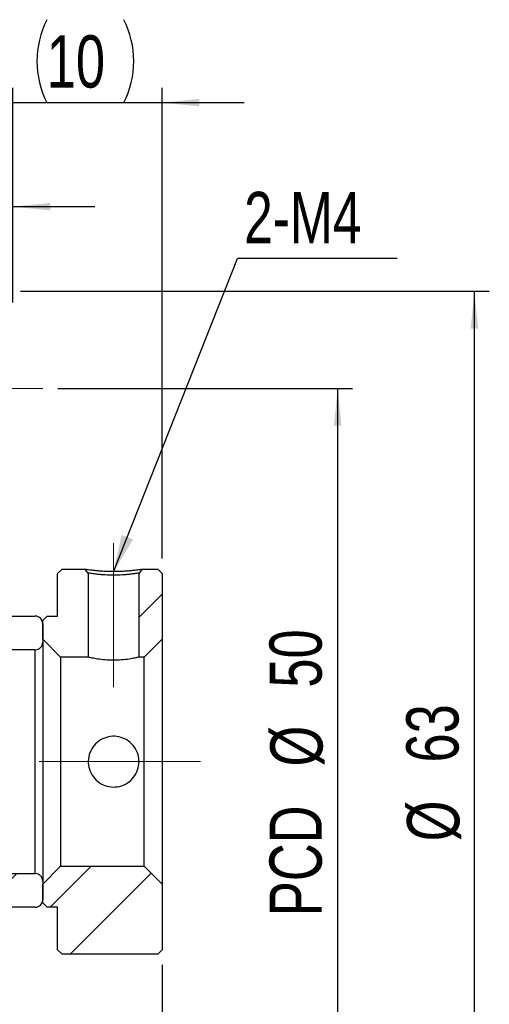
# Model space of a CAD drawing. Header units: millimetres. Extents: x 16 to 364, y 35 to 197.
# Tile 4 of 9: x 77 to 109, y 73 to 139. Entities that reach past the tile are written whole.
import ezdxf

# ---------------------------------------------------------------- set-up
doc = ezdxf.new("R2010")
doc.units = ezdxf.units.MM
doc.linetypes.add('CENTERX2', pattern=[20.32, 12.7, -2.54, 2.54, -2.54])
doc.layers.add('FORMAT', color=7, linetype='Continuous')
doc.styles.add('SLDTEXTSTYLE0', font='TXT', dxfattribs={"width": 0.75})
doc.dimstyles.new('SLDDIMSTYLE1', dxfattribs={"dimtxt": 3.5, "dimasz": 2.5, "dimexe": 0, "dimexo": 0.0625, "dimgap": 0.875, "dimtad": 1, "dimrnd": 1e-09, "dimzin": 12, "dimdsep": 46, "dimtxsty": 'SLDTEXTSTYLE0', "dimsah": 1, "dimcen": 0.09, "dimadec": 0, "dimazin": 3, "dimtfac": 1, "dimtmove": 0, "dimatfit": 0, "dimfxl": 1, "dimfrac": 2, "dimtolj": 1, "dimtzin": 12, "dimarcsym": 0})
doc.dimstyles.new('SLDDIMSTYLE2', dxfattribs={"dimtxt": 3.5, "dimasz": 2.5, "dimexe": 0, "dimexo": 0.0625, "dimgap": 0.875, "dimtad": 1, "dimrnd": 1e-09, "dimzin": 12, "dimdsep": 46, "dimtxsty": 'SLDTEXTSTYLE0', "dimsah": 1, "dimcen": 0.09, "dimadec": 0, "dimazin": 3, "dimtfac": 1, "dimtofl": 0, "dimtmove": 0, "dimatfit": 3, "dimfxl": 1, "dimfrac": 2, "dimtolj": 1, "dimtzin": 12, "dimarcsym": 0})
doc.dimstyles.new('SLDDIMSTYLE3', dxfattribs={"dimtxt": 0.18, "dimasz": 2.5, "dimexe": 0, "dimexo": 0.0625, "dimgap": 0, "dimtad": 0, "dimtih": 1, "dimtoh": 1, "dimdec": 0, "dimrnd": 1e-09, "dimzin": 0, "dimdsep": 46, "dimtxsty": 'Standard', "dimsah": 1, "dimcen": 0.09, "dimadec": 0, "dimazin": 0, "dimtfac": 2.5, "dimtdec": 0, "dimtofl": 0, "dimtmove": 0, "dimatfit": 3, "dimfxl": 1, "dimfrac": 2, "dimtolj": 1, "dimtzin": 0, "dimarcsym": 0})

# ---------------------------------------------------------------- blocks, each defined once
blk = doc.blocks.new('_D_13')
at = {"layer": 'FORMAT', "color": 7}
for p, q in [((61.962, 121.207), (61.962, 127.378)), ((76.962, 119.957), (76.962, 127.378)), ((61.962, 126.378), (56.462, 126.378)), ((61.962, 126.378), (76.962, 126.378)), ((76.962, 126.378), (82.462, 126.378))]:
    blk.add_line(p, q, dxfattribs=at)
for points in [[(61.962, 126.378), (59.462, 126.628), (59.462, 126.128)], [(76.962, 126.378), (79.462, 126.128), (79.462, 126.628)]]:
    blk.add_solid(points, dxfattribs=at)
at = {"layer": 'FORMAT', "color": 7, "insert": (67.58, 130.89), "char_height": 3.5, "attachment_point": 1, "style": 'SLDTEXTSTYLE0'}
blk.add_mtext('15', dxfattribs=at)
blk = doc.blocks.new('_D_15')
at = {"layer": 'FORMAT', "color": 7}
for p, q in [((76.962, 119.957), (76.962, 134.342)), ((86.962, 102.807), (86.962, 134.342)), ((76.962, 133.342), (71.462, 133.342)), ((76.962, 133.342), (86.962, 133.342)), ((86.962, 133.342), (92.462, 133.342))]:
    blk.add_line(p, q, dxfattribs=at)
for centre, start, end in [((84.788, 136.12), 153.43495, 206.56505), ((78.848, 136.12), 333.43495, 26.56505)]:
    blk.add_arc(centre, 6.212, start, end, dxfattribs=at)
for points in [[(76.962, 133.342), (74.462, 133.592), (74.462, 133.092)], [(86.962, 133.342), (89.462, 133.092), (89.462, 133.592)]]:
    blk.add_solid(points, dxfattribs=at)
at = {"layer": 'FORMAT', "color": 7, "insert": (79.232, 137.854), "char_height": 3.5, "attachment_point": 1, "style": 'SLDTEXTSTYLE0'}
blk.add_mtext('10', dxfattribs=at)
blk = doc.blocks.new('_D_17')
at = {"layer": 'FORMAT', "color": 7}
for p, q in [((86.962, 75.607), (86.962, 48.516)), ((50.962, 72.207), (50.962, 48.516)), ((86.962, 49.516), (50.962, 49.516))]:
    blk.add_line(p, q, dxfattribs=at)
for points in [[(50.962, 49.516), (53.462, 49.266), (53.462, 49.766)], [(86.962, 49.516), (84.462, 49.766), (84.462, 49.266)]]:
    blk.add_solid(points, dxfattribs=at)
at = {"layer": 'FORMAT', "color": 7, "insert": (66.554, 54.028), "char_height": 3.5, "attachment_point": 1, "style": 'SLDTEXTSTYLE0'}
blk.add_mtext('36', dxfattribs=at)
blk = doc.blocks.new('_D_18')
at = {"layer": 'FORMAT', "color": 7}
for p, q in [((79.962, 114.207), (99.719, 114.207)), ((98.719, 114.207), (98.719, 64.207)), ((79.962, 64.207), (99.719, 64.207))]:
    blk.add_line(p, q, dxfattribs=at)
for points in [[(98.719, 114.207), (98.469, 111.707), (98.969, 111.707)], [(98.719, 64.207), (98.969, 66.707), (98.469, 66.707)]]:
    blk.add_solid(points, dxfattribs=at)
at = {"layer": 'FORMAT', "color": 7, "char_height": 3.5, "attachment_point": 1, "rotation": 90, "style": 'SLDTEXTSTYLE0'}
for s, insert in [('50', (94.153, 94.163)), ('%%c', (94.207, 88.884)), ('PCD', (94.153, 78.861))]:
    blk.add_mtext(s, dxfattribs=dict(at, insert=insert))
blk = doc.blocks.new('_D_19')
at = {"layer": 'FORMAT', "color": 7}
for p, q in [((77.462, 120.707), (108.879, 120.707)), ((107.879, 57.707), (107.879, 120.707)), ((77.462, 57.707), (108.879, 57.707))]:
    blk.add_line(p, q, dxfattribs=at)
for points in [[(107.879, 120.707), (107.629, 118.207), (108.129, 118.207)], [(107.879, 57.707), (108.129, 60.207), (107.629, 60.207)]]:
    blk.add_solid(points, dxfattribs=at)
at = {"layer": 'FORMAT', "color": 7, "char_height": 3.5, "attachment_point": 1, "rotation": 90, "style": 'SLDTEXTSTYLE0'}
for s, insert in [('63', (103.314, 89.151)), ('%%c', (103.367, 83.873))]:
    blk.add_mtext(s, dxfattribs=dict(at, insert=insert))
blk = doc.blocks.new('SW_NOTE_2')
at = {"layer": 'FORMAT', "color": 0}
blk.add_line((10.703, 0), (0, 0), dxfattribs=at)
at = {"layer": 'FORMAT', "color": 0, "insert": (0.453, 4.455), "char_height": 3.4396, "attachment_point": 1, "style": 'SLDTEXTSTYLE0'}
blk.add_mtext('2-M4', dxfattribs=at)

msp = doc.modelspace()

# ---------------------------------------------------------------- hatches: boundary and pattern name
at = {"linetype": 'Continuous', "lineweight": 18}
h = msp.add_hatch(dxfattribs=at)
h.set_pattern_fill('ANSI32', style=0)
h.paths.add_polyline_path([(81.78963, 102.10737), (80.26162, 102.10737), (79.96162, 101.80737), (79.96162, 98.95737), (79.26162, 98.95737), (78.96162, 98.65737), (78.96162, 97.40737), (80.16162, 96.20737), (82.01162, 96.20737), (82.01162, 101.84191)], flags=0)
h = msp.add_hatch(dxfattribs=at)
h.set_pattern_fill('ANSI32', style=0)
edge = h.paths.add_edge_path(flags=0)
edge.add_line((86.66162, 102.10737), (85.63361, 102.10737))
edge.add_line((85.63361, 102.10737), (85.41162, 101.84191))
edge.add_line((85.41162, 101.84191), (85.41162, 96.20737))
edge.add_line((85.41162, 96.20737), (85.76162, 96.20737))
edge.add_line((85.76162, 96.20737), (86.96162, 97.40737))
edge.add_line((86.96162, 97.40737), (86.96162, 101.80737))
edge.add_line((86.96162, 101.80737), (86.66162, 102.10737))
h = msp.add_hatch(dxfattribs=at)
h.set_pattern_fill('ANSI31', style=0)
edge = h.paths.add_edge_path(flags=0)
edge.add_line((68.96162, 98.45737), (68.96162, 97.20737))
edge.add_line((68.96162, 97.20737), (69.46162, 96.70737))
edge.add_line((69.46162, 96.70737), (78.46162, 96.70737))
edge.add_arc((78.46162, 97.20737), 0.5, 270, 360)
edge.add_line((78.96162, 97.20737), (78.96162, 98.45737))
edge.add_arc((78.46162, 98.45737), 0.5, 0, 90)
edge.add_line((78.46162, 98.95737), (69.46162, 98.95737))
edge.add_line((69.46162, 98.95737), (68.96162, 98.45737))
h = msp.add_hatch(dxfattribs=at)
h.set_pattern_fill('ANSI32', style=0)
h.paths.add_polyline_path([(80.26162, 76.30737), (86.66162, 76.30737), (86.96162, 76.60737), (86.96162, 81.00737), (85.76162, 82.20737), (80.16162, 82.20737), (78.96162, 81.00737), (78.96162, 79.75737), (79.26162, 79.45737), (79.96162, 79.45737), (79.96162, 76.60737)], flags=0)
h = msp.add_hatch(dxfattribs=at)
h.set_pattern_fill('ANSI31', style=0)
edge = h.paths.add_edge_path(flags=0)
edge.add_line((78.46162, 81.70737), (69.46162, 81.70737))
edge.add_line((69.46162, 81.70737), (68.96162, 81.20737))
edge.add_line((68.96162, 81.20737), (68.96162, 79.95737))
edge.add_line((68.96162, 79.95737), (69.46162, 79.45737))
edge.add_line((69.46162, 79.45737), (78.46162, 79.45737))
edge.add_arc((78.46162, 79.95737), 0.5, 270, 360)
edge.add_line((78.96162, 79.95737), (78.96162, 81.20737))
edge.add_arc((78.46162, 81.20737), 0.5, 0, 90)

# ---------------------------------------------------------------- linework, layer by layer
at = {"color": 7, "linetype": 'Continuous', "lineweight": 25}
for p, q in [((80.26162, 102.10737), (79.96162, 101.80737)), ((79.96162, 98.95737), (79.96162, 101.80737)), ((80.26162, 102.10737), (81.78963, 102.10737)), ((82.01162, 101.84191), (81.78963, 102.10737)), ((82.01162, 101.84191), (82.01162, 96.20737)), ((85.63361, 102.10737), (85.41162, 101.84191)), ((85.41162, 96.20737), (85.41162, 101.84191)), ((85.63361, 102.10737), (86.66162, 102.10737)), ((86.96162, 101.80737), (86.66162, 102.10737)), ((86.96162, 101.80737), (86.96162, 97.40737)), ((69.46162, 98.95737), (78.46162, 98.95737)), ((79.26162, 98.95737), (78.96162, 98.65737)), ((79.26162, 98.95737), (79.96162, 98.95737)), ((78.96162, 97.40737), (78.96162, 98.65737)), ((78.96162, 98.45737), (78.96162, 97.20737)), ((78.96162, 97.40737), (80.16162, 96.20737)), ((78.96162, 97.20737), (78.96162, 81.20737)), ((85.76162, 96.20737), (86.96162, 97.40737)), ((86.96162, 97.40737), (86.96162, 81.00737)), ((78.46162, 96.70737), (69.46162, 96.70737)), ((78.46162, 81.70737), (78.46162, 96.70737)), ((82.01162, 96.20737), (80.16162, 96.20737)), ((80.16162, 96.20737), (80.16162, 82.20737)), ((85.76162, 96.20737), (85.41162, 96.20737)), ((85.76162, 82.20737), (85.76162, 96.20737)), ((80.16162, 82.20737), (78.96162, 81.00737)), ((80.16162, 82.20737), (85.76162, 82.20737)), ((86.96162, 81.00737), (85.76162, 82.20737)), ((69.46162, 81.70737), (78.46162, 81.70737)), ((78.96162, 81.20737), (78.96162, 79.95737)), ((78.96162, 79.75737), (78.96162, 81.00737)), ((86.96162, 81.00737), (86.96162, 76.60737)), ((78.46162, 79.45737), (69.46162, 79.45737)), ((78.96162, 79.75737), (79.26162, 79.45737)), ((79.96162, 79.45737), (79.26162, 79.45737)), ((79.96162, 76.60737), (79.96162, 79.45737)), ((79.96162, 76.60737), (80.26162, 76.30737)), ((86.66162, 76.30737), (86.96162, 76.60737)), ((86.66162, 76.30737), (80.26162, 76.30737))]:
    msp.add_line(p, q, dxfattribs=at)
for centre, start, end in [((78.46162, 98.45737), 0, 90), ((78.46162, 97.20737), 270, 0), ((78.46162, 81.20737), 0, 90), ((78.46162, 79.95737), 270, 0)]:
    msp.add_arc(centre, 0.5, start, end, dxfattribs=at)
for points, knots in [([(81.78963, 102.10737), (81.79615, 102.10621), (81.80892, 102.10392), (81.91949, 102.08653), (82.09875, 102.06202), (82.34474, 102.03267), (82.63679, 102.00248), (82.96858, 101.97706), (83.33096, 101.96077), (83.70829, 101.95537), (84.08898, 101.96113), (84.4517, 101.97831), (84.78748, 102.00313), (85.07933, 102.03252), (85.31934, 102.06197), (85.49505, 102.08681), (85.61176, 102.10403), (85.62635, 102.10626), (85.63361, 102.10737)], [0, 0, 0, 0, 0.06443809, 0.12627375, 0.18796403, 0.25198272, 0.31580287, 0.37676631, 0.43747437, 0.50056012, 0.561834, 0.62418769, 0.68650357, 0.74849992, 0.81070475, 0.87403285, 0.93736966, 1, 1, 1, 1]), ([(85.41162, 101.84191), (85.39257, 101.83766), (85.3619, 101.83081), (85.16159, 101.8006), (84.92436, 101.76861), (84.62173, 101.73612), (84.21987, 101.70728), (83.71191, 101.68716), (83.20384, 101.70729), (82.80171, 101.73613), (82.49898, 101.7686), (82.26181, 101.80056), (82.06142, 101.83078), (82.03072, 101.83764), (82.01162, 101.84191)], [0, 0, 0, 0, 0.10922196, 0.17579592, 0.25011066, 0.32460157, 0.39112818, 0.49994088, 0.60877388, 0.67534689, 0.74990816, 0.82416401, 0.89065646, 1, 1, 1, 1]), ([(85.41162, 96.20737), (85.39338, 96.20283), (85.35691, 96.19374), (85.07327, 96.13008), (84.6514, 96.05692), (84.11608, 96.00185), (83.53881, 95.99199), (82.98866, 96.02977), (82.51635, 96.09819), (82.17141, 96.16876), (82.0257, 96.20397), (82.01473, 96.20662), (82.01162, 96.20737)], [0, 0, 0, 0, 0.10524724, 0.210424, 0.31744635, 0.42593006, 0.53233666, 0.63634124, 0.74136839, 0.84920736, 0.95734928, 1, 1, 1, 1]), ([(85.41162, 89.20737), (85.39338, 89.01928), (85.35691, 88.64323), (85.07327, 88.14075), (84.6514, 87.75142), (84.11607, 87.52245), (83.53883, 87.48448), (82.98857, 87.63488), (82.5167, 87.95406), (82.17006, 88.41594), (81.99529, 88.97104), (82.01408, 89.54715), (82.21643, 90.07945), (82.58126, 90.51973), (83.07701, 90.81995), (83.64604, 90.93828), (84.21455, 90.86354), (84.72484, 90.61137), (85.12654, 90.20421), (85.37092, 89.71133), (85.39909, 89.36258), (85.41162, 89.20737)], [0, 0, 0, 0, 0.05262874, 0.10522223, 0.1587386, 0.21298574, 0.26619421, 0.31820156, 0.37072024, 0.42464496, 0.47872118, 0.53148462, 0.58352816, 0.63646275, 0.6906099, 0.74441607, 0.79676932, 0.84885937, 0.9022424, 0.95649647, 1, 1, 1, 1])]:
    msp.add_open_spline(points, degree=3, knots=knots, dxfattribs=at)
at = {"layer": 'FORMAT', "color": 7, "linetype": 'CENTERX2', "lineweight": 18}
for p, q in [((68.96162, 114.20737), (78.96162, 114.20737)), ((83.71162, 94.20737), (83.71162, 103.84191)), ((38.07508, 89.20737), (89.53766, 89.20737))]:
    msp.add_line(p, q, dxfattribs=at)

# ---------------------------------------------------------------- block references
at = {"layer": 'FORMAT', "color": 7}
msp.add_blockref('SW_NOTE_2', (92, 122.91389), dxfattribs=at)

# ---------------------------------------------------------------- dimensions: what is measured, and where the dimension line sits
dim = msp.add_linear_dim(base=(86.96162, 133.34215), p1=(76.96162, 118.95737), p2=(86.96162, 101.80737), text='(<>)', dimstyle='SLDDIMSTYLE1', dxfattribs=at)
dim.commit()
dim.dimension.update_dxf_attribs({"geometry": '_D_15', "text_midpoint": (81.81813, 133.34215), "dimtype": 160})
for base, p1, p2, dimstyle, picture, middle in [((76.96162, 126.37806), (61.96162, 120.20737), (76.96162, 118.95737), 'SLDDIMSTYLE1', '_D_13', (70.16591, 126.37806)), ((50.96162, 49.51635), (86.96162, 76.60737), (50.96162, 73.20737), 'SLDDIMSTYLE2', '_D_17', (69.14046, 49.51635))]:
    dim = msp.add_linear_dim(base=base, p1=p1, p2=p2, dimstyle=dimstyle, dxfattribs=at)
    dim.commit()
    dim.dimension.update_dxf_attribs({"geometry": picture, "text_midpoint": middle, "dimtype": 160})
for base, p1, p2, text, picture, middle in [((107.87878, 120.70737), (76.46162, 57.70737), (76.46162, 120.70737), '%%c<>', '_D_19', (107.87878, 89.09794)), ((98.71857, 64.20737), (78.96162, 114.20737), (78.96162, 64.20737), 'PCD%%c<>', '_D_18', (98.71857, 89.09794))]:
    dim = msp.add_linear_dim(base=base, p1=p1, p2=p2, angle=90, text=text, dimstyle='SLDDIMSTYLE2', dxfattribs=at)
    dim.commit()
    dim.dimension.update_dxf_attribs({"geometry": picture, "text_midpoint": middle, "dimtype": 160})

# ---------------------------------------------------------------- leaders
msp.add_leader([(83.71162, 101.91744), (92, 122.91389)], dimstyle='SLDDIMSTYLE3', dxfattribs=at)

doc.saveas('drawing.dxf')
